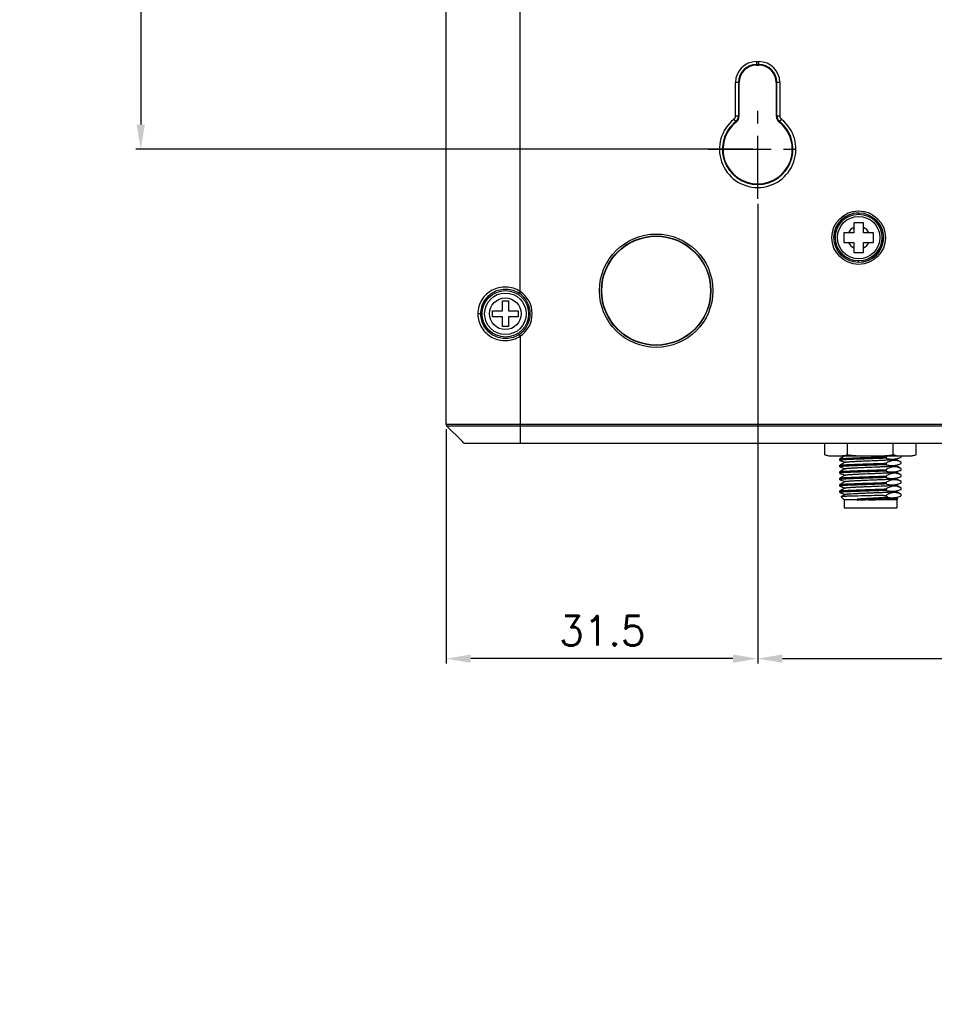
# Model space of a CAD drawing. Header units: millimetres. Extents: x 0 to 776, y 0 to 509.
# Tile 72 of 100: x 479 to 572, y 100 to 199. Entities that reach past the tile are written whole.
import ezdxf

# ---------------------------------------------------------------- set-up
doc = ezdxf.new("R2010")
doc.units = ezdxf.units.MM
doc.linetypes.add('CENTER', pattern=[10.16, 6.35, -1.27, 1.27, -1.27])
for name, color, linetype in [('5', 179, 'Continuous'), ('DM', 4, 'Continuous'), ('SLD-0', 179, 'Continuous')]:
    doc.layers.add(name, color=color, linetype=linetype)
doc.styles.add('SLDTEXTSTYLE0', font='ROMANS', dxfattribs={"width": 0.84})
doc.styles.add('SLDTEXTSTYLE1', font='ROMANS', dxfattribs={"width": 0.97})
doc.dimstyles.new('SLDDIMSTYLE1', dxfattribs={"dimtxt": 3, "dimasz": 3.302, "dimexe": 0, "dimexo": 0.0625, "dimgap": 0.75, "dimtad": 1, "dimdec": 1, "dimrnd": 1e-09, "dimzin": 12, "dimdsep": 46, "dimtxsty": 'SLDTEXTSTYLE0', "dimblk1": 'NONE', "dimblk2": 'NONE', "dimsah": 1, "dimcen": 0.09, "dimadec": 0, "dimazin": 3, "dimtfac": 1, "dimtofl": 0, "dimtmove": 0, "dimatfit": 3, "dimldrblk": 'NONE', "dimfxl": 1, "dimfrac": 2, "dimtolj": 1, "dimtzin": 12, "dimarcsym": 0})
doc.dimstyles.new('SLDDIMSTYLE3', dxfattribs={"dimtxt": 3, "dimasz": 3.302, "dimexe": 0, "dimexo": 0.0625, "dimgap": 0.75, "dimtad": 1, "dimrnd": 1e-09, "dimzin": 4, "dimdsep": 46, "dimtxsty": 'SLDTEXTSTYLE0', "dimblk1": 'NONE', "dimblk2": 'NONE', "dimsah": 1, "dimcen": 0, "dimadec": 0, "dimazin": 1, "dimtfac": 1, "dimtmove": 0, "dimatfit": 3, "dimldrblk": 'NONE', "dimfxl": 1, "dimfrac": 2, "dimtolj": 1, "dimtzin": 12, "dimarcsym": 0})
doc.dimstyles.new('SLDDIMSTYLE4', dxfattribs={"dimtxt": 3, "dimasz": 3.302, "dimexe": 0, "dimexo": 0.0625, "dimgap": 0.75, "dimtad": 1, "dimrnd": 1e-09, "dimzin": 12, "dimdsep": 46, "dimtxsty": 'SLDTEXTSTYLE0', "dimblk1": 'NONE', "dimblk2": 'NONE', "dimsah": 1, "dimcen": 0.09, "dimadec": 0, "dimazin": 3, "dimtol": 1, "dimtp": 0.3, "dimtm": 0.3, "dimtfac": 1, "dimtofl": 0, "dimtmove": 0, "dimatfit": 3, "dimldrblk": 'NONE', "dimfxl": 1, "dimfrac": 2, "dimtolj": 1, "dimtzin": 0, "dimarcsym": 0})

# ---------------------------------------------------------------- blocks, each defined once
blk = doc.blocks.new('_D_13')
at = {"layer": 'DM', "color": 7}
for p, q in [((553.836, 180.438), (553.836, 133.959)), ((623.836, 180.438), (623.836, 133.959)), ((556.336, 134.459), (621.336, 134.459))]:
    blk.add_line(p, q, dxfattribs=at)
for points in [[(556.336, 134.876), (556.336, 134.042), (553.836, 134.459)], [(621.336, 134.042), (621.336, 134.876), (623.836, 134.459)]]:
    blk.add_solid(points, dxfattribs=at)
at = {"layer": 'DM', "color": 7, "insert": (577.36, 138.779), "char_height": 3, "attachment_point": 1, "style": 'SLDTEXTSTYLE1'}
blk.add_mtext('70.00±0.30', dxfattribs=at)
blk = doc.blocks.new('_None')
blk = doc.blocks.new('_D_17')
at = {"layer": 'DM', "color": 7}
for p, q in [((540.836, 291.738), (490.985, 291.738)), ((491.485, 289.238), (491.485, 188.438)), ((553.336, 185.938), (490.985, 185.938))]:
    blk.add_line(p, q, dxfattribs=at)
for points in [[(491.902, 289.238), (491.068, 289.238), (491.485, 291.738)], [(491.068, 188.438), (491.902, 188.438), (491.485, 185.938)]]:
    blk.add_solid(points, dxfattribs=at)
at = {"layer": 'DM', "color": 7, "insert": (487.164, 226.128), "char_height": 3, "attachment_point": 1, "rotation": 90, "style": 'SLDTEXTSTYLE1'}
blk.add_mtext('105.80±0.30', dxfattribs=at)
blk = doc.blocks.new('_D_20')
at = {"layer": 'DM', "color": 7}
for p, q in [((553.836, 180.438), (553.836, 133.954)), ((522.344, 157.643), (522.344, 133.954)), ((551.336, 134.454), (524.844, 134.454))]:
    blk.add_line(p, q, dxfattribs=at)
for points in [[(524.844, 134.87), (524.844, 134.037), (522.344, 134.454)], [(551.336, 134.037), (551.336, 134.87), (553.836, 134.454)]]:
    blk.add_solid(points, dxfattribs=at)
at = {"layer": 'DM', "color": 7, "insert": (533.77, 138.774), "char_height": 3, "attachment_point": 1, "style": 'SLDTEXTSTYLE1'}
blk.add_mtext('31.5', dxfattribs=at)
blk = doc.blocks.new('_D_21')
at = {"layer": 'DM', "color": 7}
for p, q in [((594.08, 192.373), (610.623, 192.373)), ((610.623, 192.373), (618.441, 188.565)), ((623.836, 180.938), (623.836, 190.938)), ((618.836, 185.938), (628.836, 185.938))]:
    blk.add_line(p, q, dxfattribs=at)
blk.add_solid([(618.259, 188.191), (618.624, 188.94), (620.689, 187.471)], dxfattribs=at)
at = {"layer": 'DM', "color": 7, "char_height": 3, "attachment_point": 1, "style": 'SLDTEXTSTYLE1'}
for s, insert in [('4-', (592.843, 196.693)), ('%%c', (598.526, 196.693)), ('7.00', (602.643, 196.693))]:
    blk.add_mtext(s, dxfattribs=dict(at, insert=insert))

msp = doc.modelspace()

# ---------------------------------------------------------------- linework, layer by layer
at = {"layer": '5', "color": 7, "linetype": 'Continuous'}
for p, q in [((564.542, 178.51), (563.542, 178.51)), ((563.542, 178.51), (563.542, 177.51)), ((564.542, 177.51), (564.542, 178.51)), ((563.542, 177.51), (562.542, 177.51)), ((562.542, 177.51), (562.542, 176.51)), ((565.542, 177.51), (564.542, 177.51)), ((565.542, 176.51), (565.542, 177.51)), ((562.542, 176.51), (563.542, 176.51)), ((563.542, 176.51), (563.542, 175.51)), ((564.542, 176.51), (565.542, 176.51)), ((564.542, 175.51), (564.542, 176.51)), ((563.542, 175.51), (564.542, 175.51))]:
    msp.add_line(p, q, dxfattribs=at)
msp.add_circle((564.042, 177.01), 2.15, dxfattribs=at)
for start, end in [(115.77146, 154.22854), (25.77146, 64.22854), (205.77146, 244.22854), (295.77146, 334.22854)]:
    msp.add_arc((564.042, 177.01), 1.15, start, end, dxfattribs=at)
at = {"layer": 'DM', "color": 7, "linetype": 'CENTER'}
for p, q in [((553.836, 180.938), (553.836, 190.938)), ((548.836, 185.938), (558.836, 185.938))]:
    msp.add_line(p, q, dxfattribs=at)
at = {"layer": 'SLD-0', "color": 7, "linetype": 'Continuous'}
for p, q in [((522.344, 158.143), (522.344, 222.089)), ((529.839, 171.566), (529.839, 221.672)), ((553.711, 194.801), (553.961, 194.801)), ((553.711, 194.801), (553.711, 194.438)), ((553.961, 194.502), (553.711, 194.502)), ((553.711, 194.438), (553.961, 194.438)), ((553.961, 194.438), (553.961, 194.801)), ((551.961, 192.688), (551.597, 192.688)), ((551.597, 189.305), (551.597, 192.688)), ((551.897, 192.688), (551.897, 189.305)), ((551.961, 189.305), (551.961, 192.688)), ((556.074, 192.688), (555.711, 192.688)), ((555.711, 192.688), (555.711, 189.305)), ((555.774, 189.305), (555.774, 192.688)), ((556.074, 192.688), (556.074, 189.305)), ((551.597, 189.305), (551.961, 189.305)), ((555.711, 189.305), (556.074, 189.305)), ((551.432, 188.963), (551.658, 188.678)), ((556.013, 188.678), (556.239, 188.963)), ((564.042, 179.507), (564.042, 179.364)), ((561.534, 177.01), (561.544, 177.01)), ((566.55, 177.01), (566.539, 177.01)), ((564.042, 174.513), (564.042, 174.656)), ((529.839, 171.566), (529.728, 171.399)), ((528.037, 170.61), (528.637, 170.61)), ((528.037, 169.61), (528.037, 170.61)), ((528.637, 170.61), (528.637, 169.61)), ((525.86, 169.31), (525.546, 169.31)), ((527.037, 169.61), (528.037, 169.61)), ((527.037, 169.01), (527.037, 169.61)), ((528.637, 169.61), (529.637, 169.61)), ((529.637, 169.61), (529.637, 169.01)), ((528.037, 169.01), (527.037, 169.01)), ((528.037, 168.01), (528.037, 169.01)), ((529.637, 169.01), (528.637, 169.01)), ((528.637, 169.01), (528.637, 168.01)), ((528.637, 168.01), (528.037, 168.01)), ((529.728, 167.22), (529.839, 167.054)), ((529.839, 167.054), (529.839, 158.143)), ((522.344, 158.143), (655.335, 158.143)), ((655.262, 157.966), (522.417, 157.966)), ((523.954, 156.43), (522.417, 157.966)), ((529.839, 158.143), (529.84, 156.24)), ((524.145, 156.24), (523.954, 156.43)), ((524.145, 156.239), (653.533, 156.239)), ((560.618, 155.068), (560.618, 156.239)), ((562.927, 155.068), (562.927, 156.239)), ((567.546, 155.068), (567.546, 156.239)), ((569.855, 155.068), (569.855, 156.239)), ((561.418, 154.95), (561.422, 154.95)), ((561.418, 154.938), (569.055, 154.938)), ((562.046, 154.947), (562.07, 154.948)), ((562.046, 154.947), (562.07, 154.948)), ((562.137, 154.642), (562.142, 154.648)), ((562.137, 154.492), (562.137, 154.642)), ((562.655, 154.938), (562.142, 154.648)), ((562.693, 154.309), (562.142, 153.998)), ((562.151, 154.482), (562.676, 154.3)), ((562.157, 154.951), (562.176, 154.952)), ((562.157, 154.951), (562.176, 154.952)), ((566.813, 154.859), (566.813, 154.709)), ((567.769, 154.615), (568.182, 154.758)), ((568.331, 154.323), (567.797, 154.625)), ((568.314, 154.951), (568.336, 154.95)), ((568.336, 154.316), (568.329, 154.319)), ((568.336, 154.316), (568.329, 154.319)), ((568.336, 154.816), (568.336, 154.938)), ((568.336, 154.166), (568.336, 154.316)), ((568.383, 154.949), (568.4, 154.948)), ((568.383, 154.949), (568.4, 154.948)), ((569.051, 154.95), (569.055, 154.95)), ((562.137, 153.992), (562.142, 153.998)), ((562.137, 153.842), (562.137, 153.992)), ((562.137, 153.342), (562.142, 153.348)), ((562.137, 153.192), (562.137, 153.342)), ((562.693, 153.659), (562.142, 153.348)), ((562.151, 153.832), (562.676, 153.65)), ((566.813, 154.209), (566.813, 154.059)), ((566.813, 153.559), (566.813, 153.409)), ((567.769, 153.965), (568.181, 154.108)), ((567.769, 153.315), (568.182, 153.458)), ((568.331, 153.673), (567.797, 153.975)), ((568.331, 153.023), (567.797, 153.325)), ((568.336, 153.666), (568.329, 153.669)), ((568.336, 153.666), (568.329, 153.669)), ((568.336, 153.516), (568.336, 153.666)), ((562.137, 152.692), (562.142, 152.698)), ((562.137, 152.542), (562.137, 152.692)), ((562.693, 153.009), (562.142, 152.698)), ((562.693, 152.359), (562.142, 152.048)), ((562.151, 153.182), (562.676, 153)), ((562.151, 152.532), (562.676, 152.35)), ((566.813, 152.909), (566.813, 152.759)), ((567.769, 152.665), (568.182, 152.808)), ((568.331, 152.373), (567.797, 152.675)), ((568.336, 153.016), (568.329, 153.019)), ((568.336, 153.016), (568.329, 153.019)), ((568.336, 152.366), (568.329, 152.369)), ((568.336, 152.366), (568.329, 152.369)), ((568.336, 152.866), (568.336, 153.016)), ((568.336, 152.216), (568.336, 152.366)), ((562.137, 152.042), (562.142, 152.048)), ((562.137, 151.892), (562.137, 152.042)), ((562.137, 151.392), (562.142, 151.398)), ((562.137, 151.242), (562.137, 151.392)), ((562.693, 151.709), (562.142, 151.398)), ((562.151, 151.882), (562.676, 151.7)), ((566.813, 152.259), (566.813, 152.109)), ((566.813, 151.609), (566.813, 151.459)), ((567.769, 152.015), (568.181, 152.158)), ((567.769, 151.365), (568.182, 151.508)), ((568.331, 151.723), (567.797, 152.025)), ((568.331, 151.073), (567.797, 151.375)), ((568.336, 151.716), (568.329, 151.719)), ((568.336, 151.716), (568.329, 151.719)), ((568.336, 151.566), (568.336, 151.716)), ((562.151, 151.232), (562.676, 151.05)), ((562.587, 150.5), (562.27, 150.817)), ((562.693, 151.059), (562.271, 150.821)), ((563.912, 150.5), (562.587, 150.5)), ((562.587, 150.5), (562.587, 149.7)), ((563.878, 150.568), (563.962, 150.51)), ((563.912, 150.5), (563.878, 150.568)), ((563.962, 150.51), (563.912, 150.454)), ((563.912, 150.5), (563.912, 150.454)), ((567.887, 150.5), (565.034, 150.5)), ((566.567, 150.95), (566.813, 150.959)), ((566.567, 150.95), (566.813, 150.95)), ((566.813, 150.959), (566.813, 150.95)), ((567.769, 150.715), (568.182, 150.858)), ((567.994, 150.613), (567.797, 150.725)), ((567.887, 150.5), (567.996, 150.609)), ((567.887, 150.5), (567.887, 149.7)), ((568.336, 151.066), (568.329, 151.069)), ((568.336, 151.066), (568.329, 151.069)), ((568.33, 150.943), (568.336, 150.95)), ((568.336, 150.95), (568.336, 151.066)), ((562.587, 149.7), (567.887, 149.7))]:
    msp.add_line(p, q, dxfattribs=at)
for centre, radius in [((564.042, 177.01), 2.708), ((564.042, 177.01), 2.508), ((564.042, 177.01), 2.354), ((543.579, 171.646), 5.729), ((543.579, 171.646), 5.529), ((543.579, 171.646), 5.5), ((528.337, 169.31), 2.35), ((528.337, 169.31), 2.1), ((528.337, 169.31), 1.6)]:
    msp.add_circle(centre, radius, dxfattribs=at)
for centre, radius, start, end in [((553.711, 192.688), 2.113, 90, 180), ((553.711, 192.688), 1.814, 90, 180), ((553.711, 192.688), 1.75, 90, 180), ((553.961, 192.688), 2.113, 0, 90), ((553.961, 192.688), 1.814, 0, 90), ((553.961, 192.688), 1.75, 0, 90), ((551.161, 189.305), 0.437, 308.46914, 0), ((551.161, 189.305), 0.736, 308.46914, 0), ((551.161, 189.305), 0.8, 308.46914, 0), ((556.511, 189.305), 0.8, 180, 231.53086), ((556.511, 189.305), 0.736, 180, 231.53086), ((556.511, 189.305), 0.437, 180, 231.53086), ((553.836, 185.938), 3.863, 128.46914, 51.53086), ((553.836, 185.938), 3.564, 128.46914, 51.53086), ((553.836, 185.938), 3.5, 128.46914, 51.53086), ((564.042, 177.01), 2.497, 90, 180), ((564.042, 177.01), 2.497, 270, 0), ((528.337, 169.31), 2.511, 303.66684, 56.33307), ((528.337, 169.31), 2.71, 303.66684, 56.33307), ((561.418, 157.465), 2.527, 251.54023, 270), ((561.877, 162.316), 7.37, 271.50666, 272.18101), ((568.596, 162.304), 7.359, 267.97726, 268.34454), ((569.055, 157.465), 2.527, 270, 288.45977), ((567.01, 154.237), 3.576, 289.13655, 290.72477), ((566.522, 152.795), 2.587, 312.66349, 314.31569)]:
    msp.add_arc(centre, radius, start, end, dxfattribs=at)
for points, knots in [([(529.839, 171.566), (529.627, 171.704), (529.163, 171.921), (528.415, 172.048), (527.671, 171.976), (526.985, 171.72), (526.392, 171.302), (525.925, 170.741), (525.618, 170.062), (525.546, 169.562), (525.546, 169.31)], [0, 0, 0, 0, 0.128908, 0.256674, 0.381996, 0.504518, 0.625393, 0.746984, 0.871761, 1, 1, 1, 1]), ([(525.86, 169.31), (525.86, 169.761), (526.109, 170.662), (527.104, 171.615), (528.449, 171.943), (529.35, 171.651), (529.728, 171.399)], [0, 0, 0, 0, 0.254567, 0.497184, 0.743904, 1, 1, 1, 1]), ([(525.546, 169.31), (525.546, 169.058), (525.618, 168.558), (525.925, 167.879), (526.392, 167.318), (526.985, 166.899), (527.671, 166.644), (528.415, 166.572), (529.163, 166.699), (529.627, 166.916), (529.839, 167.054)], [0, 0, 0, 0, 0.128238, 0.253016, 0.374607, 0.495483, 0.618004, 0.743326, 0.871089, 1, 1, 1, 1]), ([(529.728, 167.22), (529.35, 166.968), (528.447, 166.677), (527.101, 167.006), (526.108, 167.96), (525.86, 168.859), (525.86, 169.31)], [0, 0, 0, 0, 0.256593, 0.503448, 0.745818, 1, 1, 1, 1]), ([(560.618, 155.068), (560.683, 155.046), (560.848, 155.002), (561.116, 154.964), (561.318, 154.953), (561.418, 154.95)], [0, 0, 0, 0, 0.254079, 0.628352, 1, 1, 1, 1]), ([(561.422, 154.95), (561.526, 154.946), (561.734, 154.944), (561.942, 154.945), (562.046, 154.947)], [0, 0, 0, 0, 0.500016, 1, 1, 1, 1]), ([(566.813, 154.71), (566.564, 154.7), (566.046, 154.681), (565.393, 154.66), (564.855, 154.642), (564.457, 154.628), (564.073, 154.615), (563.709, 154.601), (563.371, 154.588), (563.065, 154.574), (562.797, 154.561), (562.599, 154.549), (562.463, 154.54), (562.379, 154.533), (562.307, 154.527), (562.247, 154.52), (562.201, 154.513), (562.167, 154.507), (562.148, 154.501), (562.136, 154.495), (562.136, 154.492)], [0, 0, 0, 0, 0.159762, 0.3317, 0.418534, 0.503961, 0.586512, 0.664732, 0.737299, 0.802979, 0.860579, 0.909169, 0.929828, 0.947925, 0.963371, 0.976122, 0.986146, 0.993421, 0.99796, 1, 1, 1, 1]), ([(562.136, 154.492), (562.136, 154.49), (562.142, 154.485), (562.147, 154.483), (562.151, 154.482)], [0, 0, 0, 0, 0.341409, 1, 1, 1, 1]), ([(562.142, 154.648), (562.148, 154.651), (562.164, 154.656), (562.195, 154.662), (562.238, 154.668), (562.293, 154.675), (562.36, 154.681), (562.473, 154.691), (562.642, 154.702), (562.875, 154.715), (563.147, 154.728), (563.453, 154.741), (563.788, 154.754), (564.147, 154.767), (564.656, 154.785), (565.304, 154.806), (566.069, 154.832), (566.571, 154.85), (566.813, 154.859)], [0, 0, 0, 0, 0.00411, 0.010805, 0.020117, 0.032023, 0.046488, 0.063457, 0.104627, 0.154878, 0.213399, 0.279237, 0.351323, 0.428483, 0.509461, 0.677549, 0.844673, 1, 1, 1, 1]), ([(562.176, 154.952), (562.302, 154.957), (562.556, 154.974), (562.806, 155.027), (562.927, 155.068)], [0, 0, 0, 0, 0.49601, 1, 1, 1, 1]), ([(562.693, 154.309), (562.697, 154.311), (562.706, 154.315), (562.731, 154.322), (562.777, 154.33), (562.846, 154.339), (562.937, 154.348), (563.046, 154.358), (563.175, 154.367), (563.321, 154.377), (563.546, 154.39), (563.862, 154.406), (564.273, 154.425), (564.874, 154.45), (565.487, 154.474), (566.092, 154.5), (566.513, 154.518), (566.89, 154.537), (567.172, 154.553), (567.366, 154.566), (567.485, 154.576), (567.585, 154.585), (567.665, 154.594), (567.724, 154.604), (567.757, 154.611), (567.769, 154.615)], [0, 0, 0, 0, 0.002383, 0.005765, 0.015576, 0.029442, 0.047301, 0.069018, 0.094382, 0.123181, 0.155195, 0.22776, 0.309564, 0.397887, 0.581903, 0.671373, 0.755063, 0.830165, 0.894094, 0.921208, 0.944756, 0.964525, 0.980391, 0.992243, 1, 1, 1, 1]), ([(562.927, 155.068), (563.118, 155.036), (563.501, 154.991), (564.079, 154.958), (564.658, 154.946), (565.237, 154.944), (565.815, 154.946), (566.394, 154.958), (566.972, 154.991), (567.356, 155.036), (567.546, 155.068)], [0, 0, 0, 0, 0.124995, 0.249994, 0.374997, 0.5, 0.625002, 0.750005, 0.875004, 1, 1, 1, 1]), ([(566.813, 154.709), (566.925, 154.678), (567.152, 154.628), (567.499, 154.61), (567.846, 154.655), (568.07, 154.719), (568.182, 154.758)], [0, 0, 0, 0, 0.250872, 0.497917, 0.746147, 1, 1, 1, 1]), ([(568.329, 154.319), (568.209, 154.378), (568.021, 154.452), (567.761, 154.493), (567.567, 154.493), (567.373, 154.461), (567.115, 154.379), (566.932, 154.282), (566.813, 154.209)], [0, 0, 0, 0, 0.251786, 0.373071, 0.49327, 0.614637, 0.739053, 1, 1, 1, 1]), ([(567.546, 155.068), (567.609, 155.047), (567.766, 155.004), (568.024, 154.966), (568.217, 154.955), (568.314, 154.951)], [0, 0, 0, 0, 0.254076, 0.628417, 1, 1, 1, 1]), ([(568.337, 154.317), (568.337, 154.317), (568.336, 154.32), (568.333, 154.322), (568.331, 154.323)], [0, 0, 0, 0, 0.18557, 1, 1, 1, 1]), ([(568.4, 154.948), (568.508, 154.945), (568.725, 154.943), (568.943, 154.946), (569.051, 154.95)], [0, 0, 0, 0, 0.499989, 1, 1, 1, 1]), ([(569.055, 154.95), (569.122, 154.952), (569.29, 154.96), (569.559, 154.989), (569.758, 155.036), (569.855, 155.068)], [0, 0, 0, 0, 0.247691, 0.620691, 1, 1, 1, 1]), ([(566.813, 154.06), (566.564, 154.05), (566.046, 154.031), (565.393, 154.01), (564.855, 153.992), (564.457, 153.978), (564.073, 153.965), (563.709, 153.951), (563.371, 153.938), (563.065, 153.924), (562.797, 153.911), (562.599, 153.899), (562.463, 153.89), (562.379, 153.883), (562.307, 153.877), (562.247, 153.87), (562.201, 153.863), (562.167, 153.857), (562.148, 153.851), (562.136, 153.845), (562.136, 153.842)], [0, 0, 0, 0, 0.159772, 0.331707, 0.418545, 0.503965, 0.586513, 0.664746, 0.7373, 0.802976, 0.860597, 0.909167, 0.929818, 0.947922, 0.963388, 0.976141, 0.986154, 0.993416, 0.99795, 1, 1, 1, 1]), ([(562.136, 153.842), (562.136, 153.84), (562.142, 153.835), (562.147, 153.833), (562.151, 153.832)], [0, 0, 0, 0, 0.340255, 1, 1, 1, 1]), ([(566.813, 153.41), (566.564, 153.4), (565.911, 153.377), (565.124, 153.351), (564.457, 153.328), (564.073, 153.315), (563.709, 153.301), (563.371, 153.288), (563.065, 153.274), (562.797, 153.261), (562.599, 153.249), (562.463, 153.24), (562.379, 153.233), (562.307, 153.227), (562.247, 153.22), (562.201, 153.213), (562.167, 153.207), (562.148, 153.201), (562.137, 153.195), (562.137, 153.192)], [0, 0, 0, 0, 0.159786, 0.418557, 0.503977, 0.586517, 0.66476, 0.737316, 0.802976, 0.860617, 0.909184, 0.929823, 0.94792, 0.963396, 0.976168, 0.986181, 0.993431, 0.997953, 1, 1, 1, 1]), ([(562.142, 153.998), (562.148, 154.001), (562.164, 154.006), (562.194, 154.012), (562.237, 154.018), (562.293, 154.025), (562.36, 154.031), (562.473, 154.041), (562.641, 154.052), (562.875, 154.065), (563.147, 154.078), (563.453, 154.091), (563.788, 154.104), (564.147, 154.117), (564.655, 154.135), (565.304, 154.156), (566.069, 154.182), (566.571, 154.2), (566.813, 154.209)], [0, 0, 0, 0, 0.00409, 0.010765, 0.02006, 0.03195, 0.0464, 0.063356, 0.104505, 0.154742, 0.213255, 0.279092, 0.351182, 0.428351, 0.509344, 0.677468, 0.844634, 1, 1, 1, 1]), ([(562.142, 153.348), (562.148, 153.351), (562.164, 153.356), (562.194, 153.362), (562.237, 153.368), (562.293, 153.375), (562.36, 153.381), (562.472, 153.391), (562.641, 153.402), (562.874, 153.415), (563.146, 153.428), (563.452, 153.441), (563.788, 153.454), (564.146, 153.467), (564.655, 153.485), (565.304, 153.506), (566.069, 153.532), (566.571, 153.55), (566.813, 153.559)], [0, 0, 0, 0, 0.004086, 0.010757, 0.020047, 0.031934, 0.046381, 0.063334, 0.104479, 0.154712, 0.213224, 0.27906, 0.351151, 0.428323, 0.509318, 0.677451, 0.844626, 1, 1, 1, 1]), ([(562.693, 153.659), (562.697, 153.661), (562.706, 153.665), (562.731, 153.672), (562.777, 153.68), (562.846, 153.689), (562.937, 153.698), (563.046, 153.708), (563.175, 153.717), (563.32, 153.727), (563.546, 153.74), (563.862, 153.756), (564.273, 153.775), (564.873, 153.8), (565.487, 153.824), (566.092, 153.85), (566.513, 153.868), (566.89, 153.887), (567.171, 153.903), (567.365, 153.916), (567.484, 153.926), (567.584, 153.935), (567.664, 153.944), (567.724, 153.953), (567.757, 153.961), (567.769, 153.965)], [0, 0, 0, 0, 0.002381, 0.005755, 0.015551, 0.029419, 0.047292, 0.068999, 0.094348, 0.123145, 0.155169, 0.227714, 0.309519, 0.397831, 0.581843, 0.671305, 0.75501, 0.830105, 0.89406, 0.92118, 0.944718, 0.9645, 0.980389, 0.992252, 1, 1, 1, 1]), ([(562.693, 153.009), (562.697, 153.011), (562.706, 153.015), (562.731, 153.022), (562.777, 153.03), (562.847, 153.039), (562.937, 153.048), (563.047, 153.058), (563.175, 153.067), (563.321, 153.077), (563.547, 153.09), (563.863, 153.106), (564.274, 153.125), (564.874, 153.15), (565.487, 153.174), (566.092, 153.2), (566.513, 153.218), (566.89, 153.237), (567.172, 153.253), (567.365, 153.266), (567.485, 153.276), (567.585, 153.285), (567.665, 153.294), (567.724, 153.304), (567.757, 153.311), (567.769, 153.315)], [0, 0, 0, 0, 0.002379, 0.005752, 0.015555, 0.029453, 0.047336, 0.06904, 0.094393, 0.123212, 0.155246, 0.227788, 0.309614, 0.397921, 0.581935, 0.671388, 0.755091, 0.830163, 0.894121, 0.921221, 0.944747, 0.964535, 0.980425, 0.992266, 1, 1, 1, 1]), ([(566.813, 154.059), (566.925, 154.028), (567.152, 153.978), (567.499, 153.96), (567.846, 154.005), (568.07, 154.069), (568.181, 154.108)], [0, 0, 0, 0, 0.250868, 0.497917, 0.746147, 1, 1, 1, 1]), ([(568.329, 153.669), (568.209, 153.728), (568.021, 153.802), (567.761, 153.843), (567.566, 153.843), (567.373, 153.811), (567.115, 153.729), (566.932, 153.632), (566.813, 153.559)], [0, 0, 0, 0, 0.251792, 0.373071, 0.493273, 0.614639, 0.739066, 1, 1, 1, 1]), ([(566.813, 153.409), (566.925, 153.378), (567.152, 153.328), (567.5, 153.31), (567.846, 153.355), (568.07, 153.42), (568.182, 153.458)], [0, 0, 0, 0, 0.250862, 0.497908, 0.746137, 1, 1, 1, 1]), ([(568.337, 153.667), (568.337, 153.667), (568.336, 153.67), (568.333, 153.672), (568.331, 153.673)], [0, 0, 0, 0, 0.1856, 1, 1, 1, 1]), ([(562.137, 153.192), (562.136, 153.19), (562.142, 153.185), (562.147, 153.183), (562.151, 153.182)], [0, 0, 0, 0, 0.340149, 1, 1, 1, 1]), ([(566.813, 152.759), (566.564, 152.75), (566.046, 152.731), (565.393, 152.71), (564.855, 152.692), (564.457, 152.678), (564.073, 152.665), (563.709, 152.651), (563.371, 152.638), (563.065, 152.624), (562.797, 152.611), (562.599, 152.599), (562.463, 152.59), (562.379, 152.583), (562.307, 152.576), (562.247, 152.57), (562.201, 152.563), (562.167, 152.556), (562.148, 152.551), (562.137, 152.545), (562.137, 152.542)], [0, 0, 0, 0, 0.159781, 0.331705, 0.418545, 0.503972, 0.586515, 0.664746, 0.737317, 0.802978, 0.860599, 0.90919, 0.929832, 0.947922, 0.963381, 0.976146, 0.986176, 0.99344, 0.997962, 1, 1, 1, 1]), ([(562.137, 152.542), (562.137, 152.54), (562.142, 152.535), (562.147, 152.533), (562.151, 152.532)], [0, 0, 0, 0, 0.341388, 1, 1, 1, 1]), ([(562.142, 152.698), (562.148, 152.701), (562.164, 152.706), (562.194, 152.712), (562.238, 152.718), (562.293, 152.725), (562.36, 152.731), (562.473, 152.741), (562.641, 152.752), (562.875, 152.765), (563.147, 152.778), (563.453, 152.791), (563.788, 152.804), (564.147, 152.817), (564.655, 152.835), (565.304, 152.856), (566.069, 152.882), (566.571, 152.9), (566.813, 152.909)], [0, 0, 0, 0, 0.004094, 0.010773, 0.02007, 0.031964, 0.046416, 0.063375, 0.104529, 0.154768, 0.213283, 0.27912, 0.351209, 0.428377, 0.509367, 0.677484, 0.844642, 1, 1, 1, 1]), ([(562.693, 152.359), (562.697, 152.361), (562.706, 152.365), (562.731, 152.372), (562.777, 152.38), (562.846, 152.389), (562.937, 152.398), (563.046, 152.408), (563.175, 152.417), (563.321, 152.427), (563.546, 152.44), (563.862, 152.456), (564.273, 152.475), (564.874, 152.5), (565.487, 152.524), (566.092, 152.55), (566.513, 152.568), (566.89, 152.587), (567.172, 152.603), (567.365, 152.616), (567.485, 152.626), (567.585, 152.635), (567.665, 152.644), (567.724, 152.653), (567.757, 152.661), (567.769, 152.665)], [0, 0, 0, 0, 0.002378, 0.005752, 0.015556, 0.029426, 0.047292, 0.069003, 0.094362, 0.123162, 0.155182, 0.227746, 0.309546, 0.397871, 0.58189, 0.671361, 0.75506, 0.830152, 0.894098, 0.921208, 0.944749, 0.964529, 0.980403, 0.992251, 1, 1, 1, 1]), ([(568.329, 153.019), (568.209, 153.078), (568.021, 153.152), (567.761, 153.193), (567.566, 153.193), (567.373, 153.161), (567.115, 153.079), (566.932, 152.982), (566.813, 152.909)], [0, 0, 0, 0, 0.251801, 0.373077, 0.493279, 0.614641, 0.73907, 1, 1, 1, 1]), ([(566.813, 152.759), (566.925, 152.728), (567.152, 152.678), (567.499, 152.66), (567.846, 152.705), (568.07, 152.769), (568.182, 152.808)], [0, 0, 0, 0, 0.250867, 0.497916, 0.74615, 1, 1, 1, 1]), ([(568.329, 152.369), (568.209, 152.428), (568.021, 152.502), (567.761, 152.543), (567.567, 152.543), (567.373, 152.511), (567.115, 152.429), (566.932, 152.332), (566.813, 152.259)], [0, 0, 0, 0, 0.251778, 0.373065, 0.49327, 0.614643, 0.739064, 1, 1, 1, 1]), ([(568.337, 153.017), (568.337, 153.017), (568.336, 153.02), (568.333, 153.022), (568.331, 153.023)], [0, 0, 0, 0, 0.185954, 1, 1, 1, 1]), ([(568.337, 152.367), (568.337, 152.367), (568.336, 152.37), (568.333, 152.372), (568.331, 152.373)], [0, 0, 0, 0, 0.185575, 1, 1, 1, 1]), ([(566.813, 152.109), (566.564, 152.1), (566.046, 152.081), (565.393, 152.06), (564.855, 152.042), (564.457, 152.028), (564.073, 152.015), (563.709, 152.001), (563.371, 151.988), (563.065, 151.974), (562.797, 151.961), (562.599, 151.949), (562.463, 151.94), (562.379, 151.933), (562.307, 151.926), (562.247, 151.92), (562.201, 151.913), (562.167, 151.906), (562.148, 151.901), (562.137, 151.895), (562.137, 151.892)], [0, 0, 0, 0, 0.159781, 0.331705, 0.418545, 0.503972, 0.586514, 0.664746, 0.737317, 0.802978, 0.860599, 0.90919, 0.929832, 0.947921, 0.963381, 0.976146, 0.986176, 0.99344, 0.997962, 1, 1, 1, 1]), ([(562.137, 151.892), (562.137, 151.89), (562.142, 151.885), (562.147, 151.883), (562.151, 151.882)], [0, 0, 0, 0, 0.341411, 1, 1, 1, 1]), ([(566.813, 151.459), (566.564, 151.45), (566.046, 151.431), (565.393, 151.41), (564.855, 151.392), (564.457, 151.378), (564.073, 151.365), (563.709, 151.351), (563.371, 151.338), (563.065, 151.324), (562.797, 151.311), (562.599, 151.299), (562.463, 151.29), (562.379, 151.283), (562.307, 151.276), (562.247, 151.27), (562.201, 151.263), (562.167, 151.256), (562.148, 151.251), (562.137, 151.245), (562.137, 151.242)], [0, 0, 0, 0, 0.159781, 0.331705, 0.418545, 0.503972, 0.586514, 0.664746, 0.737317, 0.802977, 0.860598, 0.90919, 0.929832, 0.947921, 0.96338, 0.976145, 0.986175, 0.993439, 0.997962, 1, 1, 1, 1]), ([(562.142, 152.048), (562.148, 152.051), (562.164, 152.056), (562.194, 152.062), (562.237, 152.068), (562.293, 152.075), (562.36, 152.081), (562.473, 152.091), (562.641, 152.102), (562.875, 152.115), (563.146, 152.128), (563.453, 152.141), (563.788, 152.154), (564.147, 152.167), (564.655, 152.185), (565.304, 152.206), (566.069, 152.232), (566.571, 152.25), (566.813, 152.259)], [0, 0, 0, 0, 0.004089, 0.010763, 0.020057, 0.031946, 0.046395, 0.063351, 0.104499, 0.154735, 0.213247, 0.279084, 0.351174, 0.428345, 0.509338, 0.677464, 0.844633, 1, 1, 1, 1]), ([(562.142, 151.398), (562.148, 151.401), (562.164, 151.406), (562.194, 151.412), (562.237, 151.418), (562.293, 151.425), (562.36, 151.431), (562.472, 151.441), (562.641, 151.452), (562.874, 151.465), (563.146, 151.478), (563.452, 151.491), (563.788, 151.504), (564.146, 151.517), (564.655, 151.535), (565.304, 151.556), (566.069, 151.582), (566.571, 151.6), (566.813, 151.609)], [0, 0, 0, 0, 0.004086, 0.010757, 0.020048, 0.031935, 0.046382, 0.063335, 0.10448, 0.154714, 0.213225, 0.279062, 0.351152, 0.428324, 0.50932, 0.677451, 0.844627, 1, 1, 1, 1]), ([(562.693, 151.709), (562.697, 151.711), (562.706, 151.715), (562.731, 151.722), (562.777, 151.73), (562.846, 151.739), (562.937, 151.748), (563.046, 151.758), (563.175, 151.767), (563.32, 151.777), (563.546, 151.79), (563.862, 151.806), (564.273, 151.825), (564.717, 151.843), (565.179, 151.862), (565.642, 151.881), (566.219, 151.905), (566.748, 151.929), (567.171, 151.953), (567.365, 151.966), (567.484, 151.976), (567.584, 151.985), (567.665, 151.994), (567.724, 152.003), (567.757, 152.011), (567.769, 152.015)], [0, 0, 0, 0, 0.002381, 0.005755, 0.01555, 0.02942, 0.047294, 0.069001, 0.094352, 0.123146, 0.155165, 0.227721, 0.309523, 0.397835, 0.489644, 0.581847, 0.671311, 0.830108, 0.894071, 0.921185, 0.944714, 0.96451, 0.98041, 0.992259, 1, 1, 1, 1]), ([(562.693, 151.059), (562.697, 151.061), (562.706, 151.065), (562.731, 151.072), (562.777, 151.08), (562.847, 151.089), (562.937, 151.098), (563.047, 151.108), (563.229, 151.121), (563.498, 151.137), (563.863, 151.156), (564.274, 151.175), (564.718, 151.193), (565.179, 151.212), (565.643, 151.231), (566.092, 151.25), (566.513, 151.268), (566.89, 151.287), (567.172, 151.303), (567.365, 151.316), (567.485, 151.326), (567.585, 151.335), (567.665, 151.344), (567.724, 151.353), (567.757, 151.361), (567.769, 151.365)], [0, 0, 0, 0, 0.002392, 0.005782, 0.015595, 0.029467, 0.047345, 0.069069, 0.094431, 0.155262, 0.227814, 0.309636, 0.397941, 0.489751, 0.581949, 0.671403, 0.755099, 0.830171, 0.894129, 0.921223, 0.944748, 0.964536, 0.980423, 0.992265, 1, 1, 1, 1]), ([(566.813, 152.109), (566.925, 152.078), (567.152, 152.028), (567.499, 152.01), (567.846, 152.055), (568.07, 152.119), (568.181, 152.158)], [0, 0, 0, 0, 0.250869, 0.497917, 0.746147, 1, 1, 1, 1]), ([(568.329, 151.719), (568.209, 151.778), (568.021, 151.852), (567.761, 151.893), (567.566, 151.893), (567.373, 151.861), (567.115, 151.779), (566.932, 151.682), (566.813, 151.609)], [0, 0, 0, 0, 0.251793, 0.373071, 0.493272, 0.614637, 0.739063, 1, 1, 1, 1]), ([(566.813, 151.459), (566.925, 151.428), (567.152, 151.378), (567.5, 151.36), (567.846, 151.405), (568.071, 151.47), (568.182, 151.508)], [0, 0, 0, 0, 0.250862, 0.497907, 0.746136, 1, 1, 1, 1]), ([(568.337, 151.717), (568.337, 151.717), (568.336, 151.72), (568.333, 151.722), (568.331, 151.723)], [0, 0, 0, 0, 0.185607, 1, 1, 1, 1]), ([(562.137, 151.242), (562.137, 151.24), (562.142, 151.235), (562.147, 151.233), (562.151, 151.232)], [0, 0, 0, 0, 0.340936, 1, 1, 1, 1]), ([(562.271, 150.821), (562.271, 150.82), (562.269, 150.819), (562.269, 150.817), (562.27, 150.817)], [0, 0, 0, 0, 0.58353, 1, 1, 1, 1]), ([(563.719, 150.886), (563.617, 150.884), (563.424, 150.878), (563.149, 150.87), (562.907, 150.862), (562.7, 150.854), (562.552, 150.848), (562.453, 150.842), (562.395, 150.838), (562.348, 150.834), (562.313, 150.83), (562.288, 150.826), (562.275, 150.823), (562.271, 150.821)], [0, 0, 0, 0, 0.209715, 0.400238, 0.5685, 0.711969, 0.828431, 0.875952, 0.916061, 0.948608, 0.973477, 0.990586, 1, 1, 1, 1]), ([(566.567, 150.95), (566.332, 150.945), (565.382, 150.924), (564.433, 150.904), (563.719, 150.886)], [0, 0, 0, 0, 0.248084, 1, 1, 1, 1]), ([(567.037, 150.757), (566.788, 150.74), (565.989, 150.692), (564.935, 150.635), (564.131, 150.586), (563.878, 150.568)], [0, 0, 0, 0, 0.236191, 0.759256, 1, 1, 1, 1]), ([(565.034, 150.5), (564.936, 150.496), (564.742, 150.489), (564.502, 150.479), (564.314, 150.471), (564.199, 150.466), (564.109, 150.462), (564.042, 150.459), (563.987, 150.457), (563.944, 150.456), (563.922, 150.454), (563.912, 150.454)], [0, 0, 0, 0, 0.261429, 0.517343, 0.642233, 0.76456, 0.824643, 0.883941, 0.942408, 0.971315, 1, 1, 1, 1]), ([(563.962, 150.51), (564.008, 150.513), (564.102, 150.517), (564.245, 150.523), (564.392, 150.53), (564.593, 150.538), (564.85, 150.549), (565.266, 150.566), (565.777, 150.586), (566.274, 150.607), (566.645, 150.625), (566.895, 150.637), (567.119, 150.65), (567.314, 150.663), (567.478, 150.675), (567.607, 150.687), (567.693, 150.698), (567.743, 150.707), (567.762, 150.712), (567.769, 150.715)], [0, 0, 0, 0, 0.03637, 0.073964, 0.11254, 0.151951, 0.232687, 0.314981, 0.4792, 0.634651, 0.706091, 0.771869, 0.831019, 0.8826, 0.925844, 0.960125, 0.984943, 0.993695, 1, 1, 1, 1]), ([(565.034, 150.5), (565.476, 150.511), (566.113, 150.527), (566.91, 150.549), (567.264, 150.561), (567.423, 150.567)], [0, 0, 0, 0, 0.555627, 0.799578, 1, 1, 1, 1]), ([(568.329, 151.069), (568.268, 151.099), (568.145, 151.153), (567.954, 151.212), (567.761, 151.243), (567.566, 151.243), (567.373, 151.211), (567.115, 151.129), (566.932, 151.032), (566.813, 150.959)], [0, 0, 0, 0, 0.127964, 0.252102, 0.373331, 0.493485, 0.6148, 0.739181, 1, 1, 1, 1]), ([(566.813, 150.95), (566.831, 150.932), (566.903, 150.864), (566.978, 150.8), (567.037, 150.757)], [0, 0, 0, 0, 0.257047, 1, 1, 1, 1]), ([(567.037, 150.757), (567.132, 150.739), (567.323, 150.714), (567.613, 150.721), (567.901, 150.77), (568.089, 150.826), (568.182, 150.858)], [0, 0, 0, 0, 0.248486, 0.49563, 0.745242, 1, 1, 1, 1]), ([(567.423, 150.567), (567.484, 150.579), (567.607, 150.595), (567.732, 150.591), (567.793, 150.585)], [0, 0, 0, 0, 0.501384, 1, 1, 1, 1]), ([(567.423, 150.567), (567.484, 150.554), (567.61, 150.542), (567.733, 150.566), (567.793, 150.585)], [0, 0, 0, 0, 0.497563, 1, 1, 1, 1]), ([(567.793, 150.585), (567.821, 150.587), (567.86, 150.59), (567.908, 150.594), (567.937, 150.597), (567.959, 150.6), (567.977, 150.602), (567.988, 150.605), (567.994, 150.608), (567.996, 150.609), (567.996, 150.609), (567.996, 150.609), (567.996, 150.609)], [0, 0, 0, 0, 0.409597, 0.575013, 0.713712, 0.825435, 0.910151, 0.968031, 1, 1, 1, 1.000064, 1.000064, 1.000064, 1.000064]), ([(567.996, 150.609), (567.996, 150.61), (567.997, 150.612), (567.995, 150.613), (567.994, 150.613)], [0.002361, 0.002361, 0.002361, 0.002361, 0.4162015, 1, 1, 1, 1]), ([(568.337, 151.067), (568.337, 151.067), (568.336, 151.07), (568.333, 151.072), (568.331, 151.073)], [0, 0, 0, 0, 0.185984, 1, 1, 1, 1])]:
    msp.add_open_spline(points, degree=3, knots=knots, dxfattribs=at)
for points in [[(522.344, 158.143), (522.344, 158.108), (522.351, 158.072), (522.366, 158.04)], [(522.366, 158.04), (522.378, 158.013), (522.396, 157.987), (522.417, 157.966)], [(566.95, 154.938), (566.903, 154.913), (566.858, 154.887), (566.813, 154.859)], [(568.182, 154.758), (568.234, 154.776), (568.285, 154.795), (568.336, 154.816)], [(568.181, 154.108), (568.234, 154.126), (568.285, 154.145), (568.336, 154.166)], [(568.182, 153.458), (568.234, 153.476), (568.285, 153.495), (568.336, 153.516)], [(568.182, 152.808), (568.234, 152.826), (568.285, 152.845), (568.336, 152.866)], [(568.181, 152.158), (568.234, 152.176), (568.285, 152.195), (568.336, 152.216)], [(568.182, 151.508), (568.234, 151.526), (568.285, 151.545), (568.336, 151.566)]]:
    msp.add_open_spline(points, degree=3, dxfattribs=at)

# ---------------------------------------------------------------- dimensions: what is measured, and where the dimension line sits
at = {"layer": 'DM', "color": 7}
dim = msp.add_linear_dim(base=(488.985, 291.738), p1=(553.836, 185.938), p2=(541.336, 291.738), angle=90, dimstyle='SLDDIMSTYLE4', dxfattribs=at)
dim.commit()
dim.dimension.update_dxf_attribs({"geometry": '_D_17', "text_midpoint": (488.985, 238.838), "dimtype": 160})
dim = msp.add_diameter_dim_2p(p1=(6.708, 1.999), p2=(0, 0), text='4-<>', dimstyle='SLDDIMSTYLE3', dxfattribs=at)
dim.commit()
dim.dimension.update_dxf_attribs({"geometry": '_D_21', "text_midpoint": (610.623, 192.373), "dimtype": 163})
for base, p1, dimstyle, picture, middle in [((553.836, 136.954), (522.344, 158.143), 'SLDDIMSTYLE1', '_D_20', (538.09, 136.954)), ((553.836, 136.959), (623.836, 180.938), 'SLDDIMSTYLE4', '_D_13', (588.836, 136.959))]:
    dim = msp.add_linear_dim(base=base, p1=p1, p2=(553.836, 180.938), dimstyle=dimstyle, dxfattribs=at)
    dim.commit()
    dim.dimension.update_dxf_attribs({"geometry": picture, "text_midpoint": middle, "dimtype": 160})

doc.saveas('drawing.dxf')
